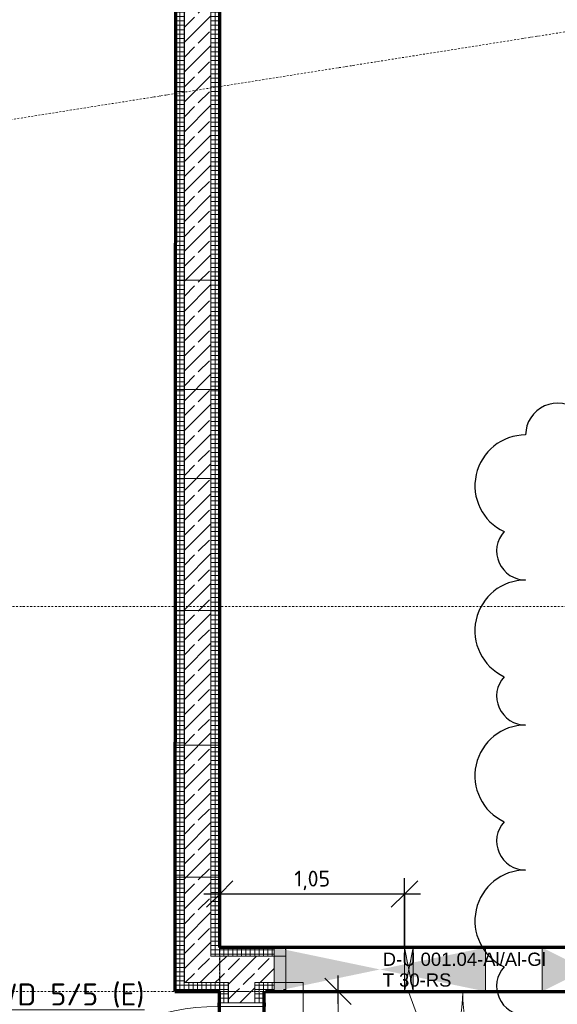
# Model space of a CAD drawing. Header units: millimetres. Extents: x 1523 to 73204, y -91281 to 10268.
# Tile 36 of 120: x 32290 to 35343, y -63709 to -58118. Entities that reach past the tile are written whole.
import ezdxf

# ---------------------------------------------------------------- set-up
doc = ezdxf.new("R2010")
doc.units = ezdxf.units.MM
for name, pattern in [('CAx_nichtHalbton', [20001.0584, 10000, -0.5292, 10000, -0.5292]), ('IMPORT-STRICHPUNKT _7_', [20, 10, -5, 0, -5]), ('IMPORT-VERDECKT _8_', [7.5, 5, -2.5]), ('Verdeckt 2x', [3.572, 2.3813, -1.1907])]:
    doc.linetypes.add(name, pattern=pattern)
for name, color, linetype, lineweight, true_color in [('30 A--Träger _ Dachkonstruktion', 7, 'IMPORT-VERDECKT _8_', 13, 0x656565), ('90 A--Achsraster _1_50_', 7, 'IMPORT-STRICHPUNKT _7_', 13, 0x656565), ('AD', 1, 'Continuous', 13, 0xff0000), ('G-____-REVC-OTLN', 1, 'Continuous', 25, 0xff0000), ('Neubau_10 A--Wand innen _tragend_', 7, 'Continuous', 13, 0x656565), ('Neubau_20 A--Gründungsbelag', 7, 'Continuous', 13, 0x656565), ('Xref_706_5_--_ÜP_-1_000_16_Übersichtsplan UG_IFC 2025_01_13_dwg', 7, 'Continuous', 13, 0x767676), ('XX', 7, 'Continuous', 18, 0x804040)]:
    doc.layers.add(name, color=color, linetype=linetype, lineweight=lineweight, true_color=true_color)
for name, color, linetype, lineweight in [('AD_Detail', 7, 'Continuous', 13), ('Ax-50_BM-Bem', 7, 'Continuous', 9), ('Ax_BM-Bem', 7, 'Continuous', 9), ('GB_HLS-OBJ', 7, 'Continuous', 18), ('M-EQPM-___-IDEN', 7, 'Continuous', 9)]:
    doc.layers.add(name, color=color, linetype=linetype, lineweight=lineweight)
doc.styles.add('Arial', font='arial.ttf', dxfattribs={"height": 75})
doc.styles.add('ISOCPEUR', font='isocpeur.ttf', dxfattribs={"height": 125})
doc.styles.add('ISOCPEUR_3', font='isocpeur.ttf', dxfattribs={"height": 90})
doc.dimstyles.new('KI_1_8_mm_Isocpeur__cm_m__Aufrundung_auf_5_mm_ELT_Gesamtbemaßung', dxfattribs={"dimscale": 304.8, "dimtxt": 89.638306, "dimasz": 0.492126, "dimexe": 0.295276, "dimexo": 0.0625, "dimgap": 0.049213, "dimtad": 1, "dimdec": 1, "dimlfac": 0.1, "dimrnd": 0.5, "dimdsep": 46, "dimtxsty": 'ISOCPEUR_3', "dimblk1": 'OBLIQUE', "dimblk2": 'OBLIQUE', "dimsah": 1, "dimcen": 0.09, "dimdle": 0.295276, "dimadec": 0, "dimazin": 0, "dimtfac": 1, "dimtdec": 4, "dimtix": 1, "dimtmove": 0, "dimatfit": 3, "dimfxl": 0.984252, "dimfxlon": 1, "dimtvp": 1, "dimtfill": 1, "dimtolj": 1, "dimtzin": 0, "dimlwd": 25, "dimlwe": 25, "dimarcsym": 2})
doc.dimstyles.new('KI_1_8_mm_Isocpeur__cm_m__Aufrundung_auf_5_mm_ELT_Gesamtbemaßung_1', dxfattribs={"dimscale": 304.8, "dimtxt": 89.638306, "dimasz": 0.492126, "dimexe": 0.295276, "dimexo": 0.0625, "dimgap": 0.049213, "dimtad": 1, "dimlfac": 0.001, "dimrnd": 0.005, "dimzin": 0, "dimdsep": 46, "dimtxsty": 'ISOCPEUR_3', "dimblk1": 'OBLIQUE', "dimblk2": 'OBLIQUE', "dimsah": 1, "dimcen": 0.09, "dimdle": 0.295276, "dimadec": 0, "dimazin": 0, "dimtfac": 1, "dimtdec": 4, "dimtix": 1, "dimtmove": 0, "dimatfit": 3, "dimfxl": 0.984252, "dimfxlon": 1, "dimtvp": 1, "dimtfill": 1, "dimtolj": 1, "dimtzin": 0, "dimlwd": 25, "dimlwe": 25, "dimarcsym": 2})
pattern_1 = [(131.336, (0, 0), (90.10192, 79.25683), []), (131.336, (-45.05, -39.63), (90.10192, 79.25683), [90, -30])]
pattern_2 = [(86.336, (0, 0), (-24.948899, 1.597632), []), (176.336, (0, 0), (1.597632, 24.948899), [])]
pattern_3 = [(356.336, (0, 0), (1.597632, 24.948899), []), (86.336, (0, 0), (-24.948899, 1.597632), [])]

# ---------------------------------------------------------------- blocks, each defined once
blk = doc.blocks.new('SuD_WD_RB Allgemein - SuD_WD_RB Allgemein-37078954-SuD_-1UG gesamt Plot  - Blatt 7')
at = {"layer": 'AD', "lineweight": 18}
blk.add_hatch(color=256, dxfattribs=at).paths.add_polyline_path([(-250, -25), (0, -25), (-125, 0)])
at = {"layer": 'AD_Detail', "lineweight": 18, "true_color": 0xff0000}
blk.add_hatch(color=1, dxfattribs=at).paths.add_polyline_path([(-250, 25), (-125, 0), (0, 25)])
at = {"layer": 'AD', "color": 7}
for p, q in [((-250, -25), (0, 25)), ((-250, 25), (0, -25)), ((-250, -25), (-250, 25)), ((-250, 25), (0, 25)), ((0, 25), (0, -25)), ((0, -25), (-250, -25))]:
    blk.add_line(p, q, dxfattribs=at)
at = {"layer": 'AD_Detail'}
for p, q in [((0, 25), (-250, 25)), ((-250, 25), (-125, 0)), ((-125, 0), (0, 25)), ((-125, 0), (-250, -25)), ((-250, -25), (0, -25)), ((0, -25), (-125, 0))]:
    blk.add_line(p, q, dxfattribs=at)
blk = doc.blocks.new('Xref_706_5_--_ÜP_-1_000_11_Übersichtsplan UG_IFC 2024_09_30_dwg_Tür Ol 1-Fl 27_3-41959637-SuD_-1UG gesamt Plot  - Blatt 7')
at = {"layer": 'Neubau_10 A--Wand innen _tragend_', "color": 9, "true_color": 0xcbcbcb}
blk.add_line((610, 10), (610, 1230), dxfattribs=at)
at = {"layer": 'Neubau_10 A--Wand innen _tragend_', "color": 9, "true_color": 0xcbcbcb, "flags": 128}
for points in [[(-630, -260), (-610, -260), (-610, 10), (-630, 10)], [(630, -260), (610, -260), (610, 10), (630, 10)], [(630, -250), (630, -200), (630, -50), (630, 0), (630, -50), (630, -200)], [(-630, -250), (-630, -200), (-630, -50), (-630, 0), (-630, -50), (-630, -200)]]:
    blk.add_lwpolyline(points, close=True, dxfattribs=at)
at = {"layer": 'Neubau_10 A--Wand innen _tragend_', "color": 9, "true_color": 0xcbcbcb}
blk.add_arc((610, 10), 1220, 90, 180, dxfattribs=at)
blk = doc.blocks.new('Xref_706_5_--_ÜP_-1_000_11_Übersichtsplan UG_IFC 2024_09_30_dwg_Tür Ol 2-Fl 27_2-41959636-SuD_-1UG gesamt Plot  - Blatt 7')
at = {"layer": 'Neubau_10 A--Wand innen _tragend_', "color": 9, "true_color": 0xcbcbcb}
for p, q in [((-905, 0), (-905, 905)), ((905, 0), (905, 905))]:
    blk.add_line(p, q, dxfattribs=at)
at = {"layer": 'Neubau_10 A--Wand innen _tragend_', "color": 9, "true_color": 0xcbcbcb, "flags": 128}
for points in [[(-1005, -50), (-905, -50), (-905, 0), (-1005, 0), (-1005, -50), (-1005, 0), (-1005, -50), (-1005, -200), (-1005, -250)], [(1005, -50), (905, -50), (905, 0), (1005, 0), (1005, -50), (1005, 0), (1005, -50), (1005, -200), (1005, -250)]]:
    blk.add_lwpolyline(points, dxfattribs=at)
at = {"layer": 'Neubau_10 A--Wand innen _tragend_', "color": 9, "true_color": 0xcbcbcb}
for centre, start, end in [((-905, 0), 360, 90), ((905, 0), 90, 180)]:
    blk.add_arc(centre, 905, start, end, dxfattribs=at)
blk = doc.blocks.new('Xref_706_5_--_ÜP_-1_000_11_Übersichtsplan UG_IFC 2024_09_30_dwg_Wandabschluss 02 27_5_-41959961-SuD_-1UG gesamt Plot  - Blatt 7')
at = {"layer": 'Neubau_10 A--Wand innen _tragend_', "true_color": 0xcbcbcb}
h = blk.add_hatch(dxfattribs=at)
h.set_pattern_fill('FP_2', color=9, style=0, pattern_type=2)
h.set_pattern_definition([(128.668, (0, 0), (93.69354, 74.9768), []), (128.668, (-46.85, -37.49), (93.69354, 74.9768), [90, -30])])
h.paths.add_polyline_path([(52918.6, -99653.1), (52769.5, -99636.5), (52747.5, -99835.3), (52896.6, -99851.9), (52913.1, -99702.8)])
h = blk.add_hatch(dxfattribs=at)
h.set_pattern_fill('FP_1', color=9, style=0, pattern_type=2)
h.set_pattern_definition([(353.668, (0, 0), (2.7572357, 24.847488), []), (83.668, (0, 0), (-24.847488, 2.7572357), [])])
h.paths.add_polyline_path([(52968.3, -99658.6), (52918.6, -99653.1), (52891, -99901.6), (52940.7, -99907.1), (52962.8, -99708.3)])
at = {"layer": 'Neubau_10 A--Wand innen _tragend_', "color": 9, "true_color": 0xcbcbcb, "flags": 128}
for points in [[(52891, -99901.6), (52940.7, -99907.1), (52968.3, -99658.6), (52918.6, -99653.1), (52896.6, -99851.9), (52747.5, -99835.3)], [(52918.6, -99653.1), (52769.5, -99636.5), (52764, -99686.2)]]:
    blk.add_lwpolyline(points, dxfattribs=at)
blk = doc.blocks.new('Xref_706_5_--_ÜP_-1_000_11_Übersichtsplan UG_IFC 2024_09_30_dwg_Standard-Rastermarker_6-41960559-SuD_-1UG gesamt Plot  - Blatt 7')
at = {"layer": '90 A--Achsraster _1_50_', "color": 9, "true_color": 0xcbcbcb, "flags": 128}
blk.add_lwpolyline([(0, 0), (750, 0), (31250, 0), (32000, 0)], dxfattribs=at)
blk = doc.blocks.new('Xref_706_5_--_ÜP_-1_000_11_Übersichtsplan UG_IFC 2024_09_30_dwg_Standard-Rastermarker_26-41960580-SuD_-1UG gesamt Plot  - Blatt 7')
at = {"layer": '90 A--Achsraster _1_50_', "color": 9, "true_color": 0xcbcbcb}
blk.add_line((0, 0), (40099.1, 0), dxfattribs=at)
blk = doc.blocks.new('Xref_706_5_--_ÜP_-1_000_11_Übersichtsplan UG_IFC 2024_09_30_dwg_Standard-Rastermarker_30-41960584-SuD_-1UG gesamt Plot  - Blatt 7')
at = {"layer": '90 A--Achsraster _1_50_', "color": 9, "true_color": 0xcbcbcb}
blk.add_line((0, 0), (53500.2, 0), dxfattribs=at)
blk = doc.blocks.new('Xref_706_5_--_ÜP_-1_000_16_Übersichtsplan UG_IFC 2025_01_13_dwg-35469238-SuD_-1UG gesamt Plot  - Blatt 7')
at = {"layer": 'Neubau_10 A--Wand innen _tragend_', "true_color": 0xededed}
for points in [[(57667, -95258.5), (57558.3, -95001.1), (57417.5, -95242.6), (57617.1, -95255.4)], [(57569.9, -96775.5), (57483.5, -96168.7), (57320.4, -96759.5), (57520, -96772.3)]]:
    blk.add_hatch(color=7, dxfattribs=at).paths.add_polyline_path(points)
h = blk.add_hatch(color=7, dxfattribs=at)
h.paths.add_polyline_path([(57646.6, -95577.9), (57397.1, -95561.9), (57456.2, -95977.2), (57535, -95982.2), (57631.1, -95634)])
h.paths.add_polyline_path([(57530.1, -95999.8), (57494, -96004.7), (57526.4, -96013.3), (57528.2, -96006.8)])
h.paths.add_polyline_path([(57521.4, -96031.5), (57463.4, -96027.7), (57483.5, -96168.7)])
h.paths.add_polyline_path([(57494, -96004.7), (57458.8, -95995.2), (57460.8, -96009.1)])
at = {"layer": 'Neubau_10 A--Wand innen _tragend_', "true_color": 0xcbcbcb}
h = blk.add_hatch(dxfattribs=at)
h.set_pattern_fill('FP_7', color=9, style=0, pattern_type=2)
h.set_pattern_definition(pattern_3)
h.paths.add_polyline_path([(57297.4, -97118.8), (57300.6, -97068.9), (49137.3, -96546.2), (49134.1, -96596.1), (56900, -97093.3)])
h = blk.add_hatch(dxfattribs=at)
h.set_pattern_fill('FP_4', color=9, style=0, pattern_type=2)
h.set_pattern_definition(pattern_1)
h.paths.add_polyline_path([(57337.7, -97271.6), (57347.3, -97122), (49134.1, -96596.1), (49124.5, -96745.7), (57287.8, -97268.5)])
h = blk.add_hatch(dxfattribs=at)
h.set_pattern_fill('FP_12', color=9, style=0, pattern_type=2)
h.set_pattern_definition(pattern_2)
h.paths.add_polyline_path([(57320.4, -96759.5), (57338.1, -96695.5), (57324.6, -96694.6)])
h.paths.add_polyline_path([(57370.3, -96762.7), (57320.4, -96759.5), (57300.6, -97068.9), (57350.5, -97072.1), (57366.5, -96822.6)])
h = blk.add_hatch(dxfattribs=at)
h.set_pattern_fill('FP_12', color=9, style=0, pattern_type=2)
h.set_pattern_definition(pattern_2)
h.paths.add_polyline_path([(57569.9, -96775.5), (57574.1, -96710.6), (57560.5, -96709.7)])
h.paths.add_polyline_path([(57566.1, -96835.3), (57569.9, -96775.5), (57520, -96772.3), (57516.2, -96832.2)])
h = blk.add_hatch(dxfattribs=at)
h.set_pattern_fill('FP_7', color=9, style=0, pattern_type=2)
h.set_pattern_definition(pattern_3)
h.paths.add_polyline_path([(57484.2, -97331.1), (57487.4, -97281.2), (49124.5, -96745.7), (49121.4, -96795.6), (56887.2, -97292.9)])
h = blk.add_hatch(dxfattribs=at)
h.set_pattern_fill('FP_4', color=9, style=0, pattern_type=2)
h.set_pattern_definition(pattern_1)
h.paths.add_polyline_path([(57516.2, -96832.2), (57520, -96772.3), (57370.3, -96762.7), (57363.3, -96872.5), (57513, -96882.1)])
h = blk.add_hatch(dxfattribs=at)
h.set_pattern_fill('FP_12', color=9, style=0, pattern_type=2)
h.set_pattern_definition(pattern_2)
h.paths.add_polyline_path([(57566.1, -96835.3), (57516.2, -96832.2), (57513, -96882.1), (57562.9, -96885.2)])
h = blk.add_hatch(dxfattribs=at)
h.set_pattern_fill('FP_4', color=9, style=0, pattern_type=2)
h.set_pattern_definition(pattern_1)
h.paths.add_polyline_path([(57513, -96882.1), (57363.3, -96872.5), (57353.7, -97022.2), (57503.4, -97031.7)])
h = blk.add_hatch(dxfattribs=at)
h.set_pattern_fill('FP_4', color=9, style=0, pattern_type=2)
h.set_pattern_definition(pattern_1)
h.paths.add_polyline_path([(57553.3, -97034.9), (57562.9, -96885.2), (57513, -96882.1), (57503.4, -97031.7)])
h = blk.add_hatch(dxfattribs=at)
h.set_pattern_fill('FP_4', color=9, style=0, pattern_type=2)
h.set_pattern_definition(pattern_1)
h.paths.add_polyline_path([(57627.7, -96889.4), (57562.9, -96885.2), (57553.3, -97034.9), (57618.2, -97039.1)])
h = blk.add_hatch(dxfattribs=at)
h.set_pattern_fill('FP_7', color=9, style=0, pattern_type=2)
h.set_pattern_definition(pattern_3)
h.paths.add_polyline_path([(57630.9, -96839.5), (57566.1, -96835.3), (57562.9, -96885.2), (57627.7, -96889.4)])
h = blk.add_hatch(dxfattribs=at)
h.set_pattern_fill('FP_4', color=9, style=0, pattern_type=2)
h.set_pattern_definition(pattern_1)
h.paths.add_polyline_path([(57503.4, -97031.7), (57353.7, -97022.2), (57350.5, -97072.1), (57500.2, -97081.6)])
h = blk.add_hatch(dxfattribs=at)
h.set_pattern_fill('FP_12', color=9, style=0, pattern_type=2)
h.set_pattern_definition(pattern_2)
h.paths.add_polyline_path([(57553.3, -97034.9), (57503.4, -97031.7), (57500.2, -97081.6), (57550.1, -97084.8)])
h = blk.add_hatch(dxfattribs=at)
h.set_pattern_fill('FP_7', color=9, style=0, pattern_type=2)
h.set_pattern_definition(pattern_3)
h.paths.add_polyline_path([(57618.2, -97039.1), (57553.3, -97034.9), (57550.1, -97084.8), (57615, -97089)])
h = blk.add_hatch(dxfattribs=at)
h.set_pattern_fill('FP_7', color=9, style=0, pattern_type=2)
h.set_pattern_definition(pattern_3)
h.paths.add_polyline_path([(57350.5, -97072.1), (57300.6, -97068.9), (57297.4, -97118.8), (57347.3, -97122)])
at = {"layer": '30 A--Träger _ Dachkonstruktion', "color": 9, "true_color": 0xcbcbcb, "flags": 128}
for points in [[(45435.4, -86285.3), (45770.7, -81049.4), (61358.8, -82047.5), (61342.8, -82297), (46004.2, -81314.8), (45045.7, -96284.2), (57550.1, -97084.8)], [(45034.3, -92549.8), (44780.2, -96517.7), (57534.1, -97334.3), (57677.9, -95088.9)], [(57428.4, -95072.9), (75681.1, -96241.6), (75697.1, -95992.1), (57444.4, -94823.4), (57300.6, -97068.9)]]:
    blk.add_lwpolyline(points, dxfattribs=at)
at = {"layer": '90 A--Achsraster _1_50_', "color": 161, "true_color": 0xaaaaff, "flags": 128}
blk.add_lwpolyline([(41194.5, -96037.6), (81171.8, -98597.4), (80508.1, -98554.9)], dxfattribs=at)
at = {"layer": 'Neubau_10 A--Wand innen _tragend_', "color": 9, "true_color": 0xcbcbcb}
for p, q in [((57417.5, -95242.6), (57667, -95258.5)), ((57646.6, -95577.9), (57397.1, -95561.9)), ((57620.3, -95987.7), (57370.9, -95971.7)), ((57367.7, -96021.6), (57617.2, -96037.6)), ((45042.5, -96334.1), (57347.3, -97122)), ((45032.9, -96483.8), (57337.7, -97271.6)), ((57350.5, -97072.1), (57374.5, -96697.8))]:
    blk.add_line(p, q, dxfattribs=at)
at = {"layer": 'Neubau_10 A--Wand innen _tragend_', "color": 9, "true_color": 0xcbcbcb, "flags": 128}
for points in [[(51564.1, -96701.5), (51560.9, -96751.4), (51551.3, -96901.1), (51548.1, -96951), (51807.6, -96967.7), (53504.1, -97076.3)], [(54122.9, -97115.9), (54126.1, -97066), (54135.6, -96916.3), (54138.8, -96866.4), (53520.1, -96826.8), (51823.6, -96718.2)], [(57324.6, -96694.6), (57320.4, -96759.5), (57370.3, -96762.7), (57520, -96772.3), (57569.9, -96775.5), (57574.1, -96710.6), (57324.6, -96694.6)], [(57627.7, -96889.4), (57513, -96882.1), (57524.2, -96707.4)], [(57320.4, -96759.5), (57300.6, -97068.9), (56903.2, -97043.4)], [(57550.1, -97084.8), (57615, -97089), (57630.9, -96839.5), (57566.1, -96835.3), (57569.9, -96775.5)], [(53520.1, -96826.8), (53516.9, -96876.7), (53507.3, -97026.4), (53504.1, -97076.3), (54122.9, -97115.9), (54626.8, -97148.2)], [(55375.3, -97196.1), (55378.5, -97146.2), (55388.1, -96996.5), (55391.3, -96946.6), (54642.8, -96898.7), (54138.8, -96866.4)], [(54642.8, -96898.7), (54639.6, -96948.6), (54630, -97098.3), (54626.8, -97148.2), (55375.3, -97196.1), (56138.7, -97245)], [(56887.2, -97292.9), (56890.4, -97243), (56900, -97093.3), (56903.2, -97043.4), (56154.7, -96995.5), (55391.3, -96946.6)], [(56154.7, -96995.5), (56151.5, -97045.4), (56141.9, -97195.1), (56138.7, -97245), (56887.2, -97292.9), (57484.2, -97331.1)], [(57500.2, -97081.6), (57503.4, -97031.7), (57618.2, -97039.1)]]:
    blk.add_lwpolyline(points, dxfattribs=at)
at = {"layer": 'Neubau_20 A--Gründungsbelag', "color": 9, "true_color": 0xcbcbcb, "flags": 128}
blk.add_lwpolyline([(44940.3, -94017.8), (44811.9, -96023.7), (45061.4, -96039.7), (45045.7, -96284.2), (57300.6, -97068.9), (57324.6, -96694.6), (57574.1, -96710.6), (57566.1, -96835.3), (57630.9, -96839.5), (57615, -97089), (57550.1, -97084.8), (57534.1, -97334.3), (49370.8, -96811.6), (49049.7, -101827.3), (58649.3, -102610.4), (58997.1, -97177.5), (58872.4, -97169.5), (58888.4, -96920), (59387.3, -96952), (59371.4, -97201.5), (59246.6, -97193.5), (58962.4, -101632.8), (59022.2, -101636.6), (58966.6, -102505.8)], dxfattribs=at)
for name, p, rotation in [('Xref_706_5_--_ÜP_-1_000_11_Übersichtsplan UG_IFC 2024_09_30_dwg_Standard-Rastermarker_30-41960584-SuD_-1UG gesamt Plot  - Blatt 7', (53895, -112522.9), 95.33628353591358), ('Xref_706_5_--_ÜP_-1_000_11_Übersichtsplan UG_IFC 2024_09_30_dwg_Standard-Rastermarker_6-41960559-SuD_-1UG gesamt Plot  - Blatt 7', (54466, -111056.4), 86.33628353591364), ('Xref_706_5_--_ÜP_-1_000_11_Übersichtsplan UG_IFC 2024_09_30_dwg_Standard-Rastermarker_6-41960559-SuD_-1UG gesamt Plot  - Blatt 7', (56646.5, -111196), 86.33628353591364), ('Xref_706_5_--_ÜP_-1_000_11_Übersichtsplan UG_IFC 2024_09_30_dwg_Tür Ol 2-Fl 27_2-41959636-SuD_-1UG gesamt Plot  - Blatt 7', (57638.3, -95707.7), 266.3362835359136), ('Xref_706_5_--_ÜP_-1_000_11_Übersichtsplan UG_IFC 2024_09_30_dwg_Standard-Rastermarker_26-41960580-SuD_-1UG gesamt Plot  - Blatt 7', (81211.7, -98599.9), 176.3362835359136), ('Xref_706_5_--_ÜP_-1_000_11_Übersichtsplan UG_IFC 2024_09_30_dwg_Wandabschluss 02 27_5_-41959961-SuD_-1UG gesamt Plot  - Blatt 7', (0, 0), 2.668141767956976)]:
    blk.add_blockref(name, p, dxfattribs=dict(rotation=rotation))
at = {"extrusion": (0, 0, -1), "zscale": -0.9999999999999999, "rotation": 183.6637164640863}
blk.add_blockref('Xref_706_5_--_ÜP_-1_000_11_Übersichtsplan UG_IFC 2024_09_30_dwg_Tür Ol 1-Fl 27_3-41959637-SuD_-1UG gesamt Plot  - Blatt 7', (-58243.7, -97129.2), dxfattribs=at)
at = {"layer": 'Neubau_10 A--Wand innen _tragend_', "char_height": 75, "attachment_point": 1, "rotation": 86.3363, "line_spacing_factor": 0.941778, "style": 'Arial'}
for s, insert, width in [('D-U 001.04-Al/Al-Gl', (57389.3, -96147.1), 1104.607), ('T 30-RS', (57506.9, -96154.6), 465.533)]:
    blk.add_mtext(s, dxfattribs=dict(at, insert=insert, width=width))
blk = doc.blocks.new('DIMBLOCK18-SuD_-1UG gesamt Plot  - Blatt 7')
at = {"layer": 'Ax-50_BM-Bem', "lineweight": 25}
for p, q in [((34098, -63636.2), (34023, -63561.2)), ((34098, -64083.4), (34098, -63546.2)), ((33798, -63636.2), (34188, -63636.2)), ((34098, -63636.2), (33798, -63636.2)), ((34098, -63636.2), (34173, -63711.2)), ((34098, -64083.4), (34023, -64008.4)), ((33798, -64083.4), (34188, -64083.4)), ((34098, -64083.4), (33798, -64083.4)), ((34098, -64083.4), (34173, -64158.4))]:
    blk.add_line(p, q, dxfattribs=at)
at = {"layer": 'Ax-50_BM-Bem', "color": 0, "lineweight": 25, "insert": (33965.4, -63952.6), "char_height": 90, "width": 222.657, "attachment_point": 1, "rotation": 90, "line_spacing_factor": 1.149209, "style": 'ISOCPEUR_3', "bg_fill": 3, "box_fill_scale": 1.25, "bg_fill_color": 256, "bg_fill_true_color": 13158600, "bg_fill_transparency": 0}
blk.add_mtext('44\\A2\\H0.5x;\\S5^  ;\\H2x;', dxfattribs=at)
blk = doc.blocks.new('_Oblique')
at = {"color": 0, "linetype": 'ByBlock', "lineweight": -2}
blk.add_line((-0.5, -0.5), (0.5, 0.5), dxfattribs=at)
blk = doc.blocks.new('DIMBLOCK20-SuD_-1UG gesamt Plot  - Blatt 7')
at = {"layer": 'Ax-50_BM-Bem', "lineweight": 25}
for p, q in [((33425.8, -63383.1), (33425.8, -62993.1)), ((33425.8, -63083.1), (33500.8, -63008.1)), ((34475.2, -63383.1), (34475.2, -62993.1)), ((34475.2, -63083.1), (34550.2, -63008.1)), ((34565.2, -63083.1), (33335.8, -63083.1)), ((33425.8, -63083.1), (33350.8, -63158.1)), ((33425.8, -63083.1), (33425.8, -63383.1)), ((34475.2, -63083.1), (34400.2, -63158.1)), ((34475.2, -63083.1), (34475.2, -63383.1))]:
    blk.add_line(p, q, dxfattribs=at)
at = {"layer": 'Ax-50_BM-Bem', "color": 0, "lineweight": 25, "insert": (33849.6, -62950.5), "char_height": 90, "width": 242.019, "attachment_point": 1, "line_spacing_factor": 1.149209, "style": 'ISOCPEUR_3', "bg_fill": 3, "box_fill_scale": 1.25, "bg_fill_color": 256, "bg_fill_true_color": 13158600, "bg_fill_transparency": 0}
blk.add_mtext('1,05', dxfattribs=at)
blk = doc.blocks.new('Family - ___-42520961-SuD_-1UG gesamt Plot  - Blatt 7')
at = {"layer": 'G-____-REVC-OTLN'}
for centre, radius, start, end in [((51049, -93157.2), 288.2, 353.6681, 148.4594), ((50680.7, -93116.3), 164.7, 41.8578, 173.6681), ((51867.5, -93248), 288.2, 353.6681, 148.4594), ((51499.2, -93207.1), 164.7, 41.8578, 173.6681), ((52685.9, -93338.8), 288.2, 353.6681, 148.4594), ((50482.2, -93412.1), 315.9, 83.6681, 238.4594), ((52317.6, -93298), 164.7, 41.8578, 173.6681), ((53504.4, -93429.7), 288.2, 353.6681, 148.4594), ((53136.1, -93388.8), 164.7, 41.8578, 173.6681), ((53771, -93640.9), 180.5, 311.8578, 83.6681), ((50437.4, -93815.8), 180.5, 131.8578, 263.6681), ((53726.2, -94044.5), 315.9, 263.6681, 58.4594), ((50382.6, -94309.2), 315.9, 83.6681, 238.4594), ((53671.4, -94537.9), 180.5, 311.8578, 83.6681), ((50337.8, -94712.9), 180.5, 131.8578, 263.6681), ((53626.6, -94941.6), 315.9, 263.6681, 58.4594), ((50283.1, -95206.3), 315.9, 83.6681, 238.4594), ((53571.9, -95435), 180.5, 311.8578, 83.6681), ((50238.3, -95610), 180.5, 131.8578, 263.6681), ((53527.1, -95838.7), 315.9, 263.6681, 58.4594), ((50183.5, -96103.4), 315.9, 83.6681, 238.4594), ((53472.3, -96332.1), 180.5, 311.8578, 83.6681), ((50138.8, -96507.1), 180.5, 131.8578, 263.6681), ((53427.5, -96735.8), 315.9, 263.6681, 58.4594), ((50084, -97000.5), 315.9, 83.6681, 238.4594), ((53372.8, -97229.2), 180.5, 311.8578, 83.6681), ((50039.2, -97404.1), 180.5, 131.8578, 263.6681), ((53328, -97632.9), 315.9, 263.6681, 58.4594), ((50305.8, -97615.3), 288.2, 173.6681, 328.4594), ((50674.1, -97656.2), 164.7, 221.8578, 353.6681), ((51124.2, -97706.2), 288.2, 173.6681, 328.4594), ((51492.5, -97747), 164.7, 221.8578, 353.6681), ((51942.7, -97797), 288.2, 173.6681, 328.4594), ((52311, -97837.9), 164.7, 221.8578, 353.6681), ((52761.2, -97887.8), 288.2, 173.6681, 328.4594), ((53129.5, -97928.7), 164.7, 221.8578, 353.6681)]:
    blk.add_arc(centre, radius, start, end, dxfattribs=at)

msp = doc.modelspace()

# ---------------------------------------------------------------- linework, layer by layer
at = {"layer": 'M-EQPM-___-IDEN'}
msp.add_line((34500.18, -63641.717), (34763.244, -64364.15), dxfattribs=at)
at = {"layer": 'XX', "color": 7, "linetype": 'CAx_nichtHalbton', "lineweight": 70, "true_color": 0xffffff}
for p, q in [((33425.784, -63386.236), (33425.784, -51106.236)), ((33175.752, -55456.236), (33172.095, -63636.235)), ((37175.784, -63386.236), (33425.784, -63386.236)), ((33172.095, -63636.235), (33422.095, -63636.348)), ((33422.095, -63636.348), (33422.095, -68731.348)), ((33675.784, -69722.795), (33678.529, -63636.233)), ((33685.793, -63636.236), (39425.792, -63638.825))]:
    msp.add_line(p, q, dxfattribs=at)
at = {"layer": 'XX', "color": 9, "linetype": 'Verdeckt 2x', "true_color": 0xc0c0c0}
for p, q in [((33425.784, -51106.236), (33425.784, -63386.236)), ((33175.784, -55456.236), (33175.784, -63636.236)), ((33425.784, -63386.236), (33425.784, -62506.236)), ((33175.784, -63636.236), (33425.784, -63636.236)), ((33425.784, -63636.236), (33425.784, -64466.236)), ((33675.784, -63636.236), (41075.784, -63636.236)), ((33675.784, -63636.236), (33675.784, -69726.236))]:
    msp.add_line(p, q, dxfattribs=at)

# ---------------------------------------------------------------- block references
at = {"layer": 'GB_HLS-OBJ', "rotation": 270.0000000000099}
msp.add_blockref('SuD_WD_RB Allgemein - SuD_WD_RB Allgemein-37078954-SuD_-1UG gesamt Plot  - Blatt 7', (34500.18, -63636.236), dxfattribs=at)
at = {"layer": 'Xref_706_5_--_ÜP_-1_000_16_Übersichtsplan UG_IFC 2025_01_13_dwg', "color": 9, "true_color": 0xcbcbcb, "rotation": 273.6637164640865}
msp.add_blockref('Xref_706_5_--_ÜP_-1_000_16_Übersichtsplan UG_IFC 2025_01_13_dwg-35469238-SuD_-1UG gesamt Plot  - Blatt 7', (126634.737, 0), dxfattribs=at)

# ---------------------------------------------------------------- texts
at = {"layer": 'M-EQPM-___-IDEN', "color": 1, "true_color": 0xff0000, "insert": (32137.761, -63590.698), "char_height": 125, "width": 1026.16, "attachment_point": 1, "style": 'ISOCPEUR'}
msp.add_mtext('\\LWD 5/5 (E)', dxfattribs=at)

# ---------------------------------------------------------------- next in the draw order: dimensions: what is measured, and where the dimension line sits
at = {"layer": 'Ax_BM-Bem', "lineweight": 25}
dim = msp.add_linear_dim(base=(33425.784, -63083.095), p1=(34475.18, -63383.095), p2=(33425.784, -63383.095), dimstyle='KI_1_8_mm_Isocpeur__cm_m__Aufrundung_auf_5_mm_ELT_Gesamtbemaßung_1', override={"dimpost": '<>', "dimfxl": 1049.395881}, dxfattribs=at)
dim.commit()
dim.dimension.update_dxf_attribs({"geometry": 'DIMBLOCK20-SuD_-1UG gesamt Plot  - Blatt 7', "text_midpoint": (33950.482, -63023.095)})
dim = msp.add_linear_dim(base=(34097.995, -63636.236), p1=(33797.995, -64083.369), p2=(33797.995, -63636.236), angle=90, text='\\A1;44\\Q;{\\A1;{\\H0.5x;\\S5^ ;}}', dimstyle='KI_1_8_mm_Isocpeur__cm_m__Aufrundung_auf_5_mm_ELT_Gesamtbemaßung', override={"dimpost": '<>', "dimfxl": 447.133134}, dxfattribs=at)
dim.commit()
dim.dimension.update_dxf_attribs({"geometry": 'DIMBLOCK18-SuD_-1UG gesamt Plot  - Blatt 7', "text_midpoint": (34037.995, -63859.803)})

# ---------------------------------------------------------------- next in the draw order: block references
at = {"layer": 'G-____-REVC-OTLN', "rotation": 276.3318582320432}
msp.add_blockref('Family - ___-42520961-SuD_-1UG gesamt Plot  - Blatt 7', (126634.737, 0), dxfattribs=at)

doc.saveas('drawing.dxf')
